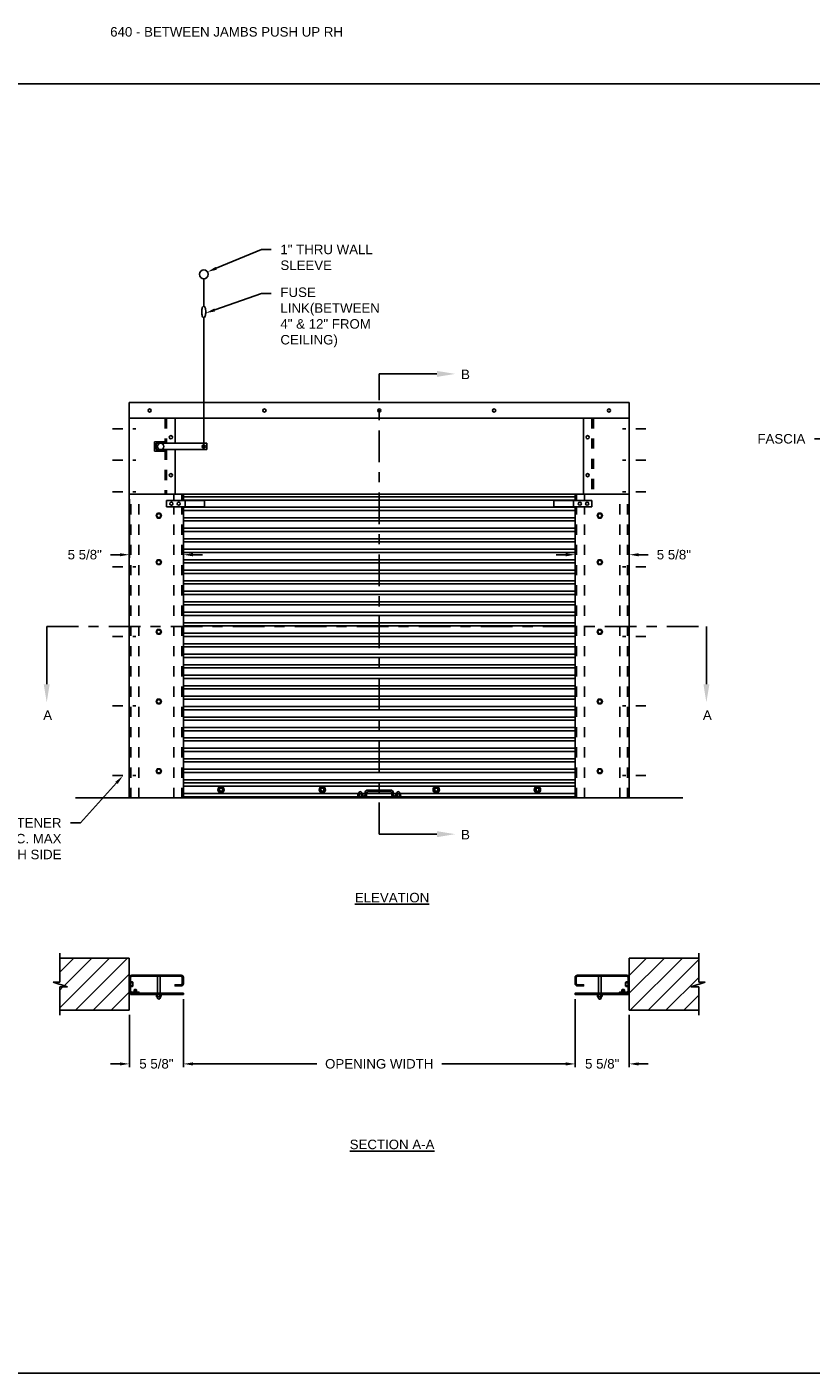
# Model space of a CAD drawing. Header units: inches. Extents: x 169.6 to 233, y 214.8 to 266.5.
# Tile 17 of 18: x 200.6 to 208.4, y 253.2 to 266.5. Entities that reach past the tile are written whole.
import ezdxf
from ezdxf import colors
from ezdxf.entities.mleader import LeaderData, LeaderLine
from ezdxf.math import Vec2, Vec3

# ---------------------------------------------------------------- set-up
doc = ezdxf.new("R2010")
doc.units = ezdxf.units.IN
doc.header["$LTSCALE"] = 0.25
doc.header["$MEASUREMENT"] = 0
for name, pattern in [('CENTER', [2, 1.25, -0.25, 0.25, -0.25]), ('CENTER2', [1.125, 0.75, -0.125, 0.125, -0.125]), ('HIDDEN', [0.375, 0.25, -0.125]), ('HIDDEN2', [0.1875, 0.125, -0.0625])]:
    doc.linetypes.add(name, pattern=pattern)
for name, color, linetype in [('ANNOTATIONS', 1, 'Continuous'), ('PUSH UP OPERATION LH', 7, 'Continuous'), ('PUSH UP OPERATION RH', 7, 'Continuous'), ('SECTION CUTS', 6, 'CENTER')]:
    doc.layers.add(name, color=color, linetype=linetype)
doc.styles.add('ARIAL', font='arial.ttf', dxfattribs={"height": 0.09375})
doc.styles.get("Standard").update_dxf_attribs({"font": 'romans.shx'})
doc.dimstyles.new('STANDARD$0', dxfattribs={"dimtxt": 0.09375, "dimasz": 0.09375, "dimexe": 0.03125, "dimexo": 0.046875, "dimgap": 0.09, "dimtad": 0, "dimtih": 1, "dimtoh": 1, "dimdec": 4, "dimzin": 0, "dimdsep": 46, "dimtxsty": 'ARIAL', "dimcen": 0.09, "dimadec": 0, "dimazin": 0, "dimtfac": 1, "dimtdec": 4, "dimtofl": 0, "dimtmove": 0, "dimatfit": 1, "dimfxl": 1, "dimtolj": 1, "dimtzin": 0, "dimarcsym": 0})

# ---------------------------------------------------------------- blocks, each defined once
blk = doc.blocks.new('*D25')
at = {"layer": 'ANNOTATIONS', "color": 0, "lineweight": -2, "transparency": 16777216}
for p, q in [((201.624, 261.829), (201.624, 261.249)), ((201.53, 261.28), (201.436, 261.28)), ((202.158, 261.338), (202.158, 261.249)), ((202.252, 261.28), (202.346, 261.28))]:
    blk.add_line(p, q, dxfattribs=at)
at = {"layer": 'ANNOTATIONS', "color": 0, "transparency": 16777216}
for points in [[(201.53, 261.295), (201.53, 261.264), (201.624, 261.28)], [(202.252, 261.295), (202.252, 261.264), (202.158, 261.28)]]:
    blk.add_solid(points, dxfattribs=at)
at = {"layer": 'defpoints', "color": 0, "transparency": 16777216}
for p in [(201.624, 261.876), (201.624, 261.28), (202.158, 261.385)]:
    blk.add_point(p, dxfattribs=at)
at = {"layer": 'ANNOTATIONS', "color": 0, "transparency": 16777216, "insert": (201.183, 261.28), "char_height": 0.0938, "attachment_point": 5, "style": 'ARIAL'}
blk.add_mtext('\\A1;5 5/8"', dxfattribs=at)
blk = doc.blocks.new('*D26')
at = {"layer": 'ANNOTATIONS', "color": 0, "lineweight": -2, "transparency": 16777216}
for p, q in [((206.561, 261.831), (206.561, 261.249)), ((205.933, 261.28), (205.839, 261.28)), ((206.026, 261.338), (206.026, 261.249)), ((206.655, 261.28), (206.749, 261.28))]:
    blk.add_line(p, q, dxfattribs=at)
at = {"layer": 'ANNOTATIONS', "color": 0, "transparency": 16777216}
for points in [[(205.933, 261.295), (205.933, 261.264), (206.026, 261.28)], [(206.655, 261.295), (206.655, 261.264), (206.561, 261.28)]]:
    blk.add_solid(points, dxfattribs=at)
at = {"layer": 'defpoints', "color": 0, "transparency": 16777216}
for p in [(206.561, 261.878), (206.026, 261.385), (206.561, 261.28)]:
    blk.add_point(p, dxfattribs=at)
at = {"layer": 'ANNOTATIONS', "color": 0, "transparency": 16777216, "insert": (207.002, 261.28), "char_height": 0.0938, "attachment_point": 5, "style": 'ARIAL'}
blk.add_mtext('\\A1;5 5/8"', dxfattribs=at)
blk = doc.blocks.new('*D23')
at = {"layer": 'ANNOTATIONS', "color": 0, "lineweight": -2, "transparency": 16777216}
for p, q in [((202.158, 256.891), (202.158, 256.219)), ((201.624, 256.734), (201.624, 256.219)), ((201.53, 256.251), (201.436, 256.251)), ((202.252, 256.251), (202.346, 256.251))]:
    blk.add_line(p, q, dxfattribs=at)
at = {"layer": 'ANNOTATIONS', "color": 0, "transparency": 16777216}
for points in [[(201.53, 256.266), (201.53, 256.235), (201.624, 256.251)], [(202.252, 256.266), (202.252, 256.235), (202.158, 256.251)]]:
    blk.add_solid(points, dxfattribs=at)
at = {"layer": 'defpoints', "color": 0, "transparency": 16777216}
for p in [(202.158, 256.938), (201.624, 256.78), (202.158, 256.251)]:
    blk.add_point(p, dxfattribs=at)
at = {"layer": 'ANNOTATIONS', "color": 0, "transparency": 16777216, "insert": (201.891, 256.251), "char_height": 0.0938, "attachment_point": 5, "style": 'ARIAL'}
blk.add_mtext('\\A1;5 5/8"', dxfattribs=at)
blk = doc.blocks.new('*D24')
at = {"layer": 'ANNOTATIONS', "color": 0, "lineweight": -2, "transparency": 16777216}
for p, q in [((206.026, 256.891), (206.026, 256.219)), ((206.561, 256.734), (206.561, 256.219)), ((205.933, 256.251), (205.839, 256.251)), ((206.655, 256.251), (206.749, 256.251))]:
    blk.add_line(p, q, dxfattribs=at)
at = {"layer": 'ANNOTATIONS', "color": 0, "transparency": 16777216}
for points in [[(205.933, 256.266), (205.933, 256.235), (206.026, 256.251)], [(206.655, 256.266), (206.655, 256.235), (206.561, 256.251)]]:
    blk.add_solid(points, dxfattribs=at)
at = {"layer": 'defpoints', "color": 0, "transparency": 16777216}
for p in [(206.026, 256.938), (206.561, 256.78), (206.026, 256.251)]:
    blk.add_point(p, dxfattribs=at)
at = {"layer": 'ANNOTATIONS', "color": 0, "transparency": 16777216, "insert": (206.294, 256.251), "char_height": 0.0938, "attachment_point": 5, "style": 'ARIAL'}
blk.add_mtext('\\A1;5 5/8"', dxfattribs=at)
blk = doc.blocks.new('*D20')
at = {"layer": 'ANNOTATIONS', "color": 0, "lineweight": -2, "transparency": 16777216}
for p, q in [((202.158, 256.844), (202.158, 256.219)), ((206.026, 256.844), (206.026, 256.219)), ((202.252, 256.251), (203.476, 256.251)), ((205.933, 256.251), (204.709, 256.251))]:
    blk.add_line(p, q, dxfattribs=at)
at = {"layer": 'ANNOTATIONS', "color": 0, "transparency": 16777216}
for points in [[(202.252, 256.266), (202.252, 256.235), (202.158, 256.251)], [(205.933, 256.266), (205.933, 256.235), (206.026, 256.251)]]:
    blk.add_solid(points, dxfattribs=at)
at = {"layer": 'defpoints', "color": 0, "transparency": 16777216}
for p in [(202.158, 256.891), (206.026, 256.891), (206.026, 256.251)]:
    blk.add_point(p, dxfattribs=at)
at = {"layer": 'ANNOTATIONS', "color": 0, "transparency": 16777216, "insert": (204.092, 256.251), "char_height": 0.09375, "attachment_point": 5, "style": 'ARIAL'}
blk.add_mtext('\\A1;OPENING WIDTH', dxfattribs=at)

msp = doc.modelspace()

# ---------------------------------------------------------------- hatches: boundary and pattern name
at = {"layer": 'PUSH UP OPERATION LH'}
h = msp.add_hatch(dxfattribs=at)
h.set_pattern_fill('ANSI31', color=256, style=0)
h.set_pattern_definition([(45, (21.99535, 1.40923), (-0.08838835, 0.08838835), [])])
h.paths.add_polyline_path([(176.96026, 257.29603), (176.27276, 257.29603), (176.27276, 257.05883), (176.20865, 257.05883), (176.35072, 257.01193), (176.27276, 257.01193), (176.27276, 256.78041), (176.96026, 256.78041)])
h.paths.add_polyline_path([(182.58526, 257.01193), (182.50729, 257.01193), (182.64936, 257.05883), (182.58526, 257.05883), (182.58526, 257.29603), (181.89776, 257.29603), (181.89776, 256.78041), (182.58526, 256.78041)])
h.paths.add_polyline_path([(193.23756, 257.2216), (193.93506, 257.2216), (193.93506, 257.4148), (193.23756, 257.4148)], flags=9)
h.paths.add_polyline_path([(202.25173, 264.23509), (202.38596, 264.23509), (202.38596, 264.37571), (202.25173, 264.37571)], flags=9)
h.paths.add_polyline_path([(204.64016, 260.86946), (204.77478, 260.86946), (204.77478, 261.01009), (204.64016, 261.01009)], flags=9)
h.paths.add_polyline_path([(198.12421, 260.86946), (198.25882, 260.86946), (198.25882, 261.01009), (198.12421, 261.01009)], flags=9)
h.paths.add_polyline_path([(202.25173, 259.68936), (202.38596, 259.68936), (202.38596, 259.82999), (202.25173, 259.82999)], flags=9)
h.paths.add_polyline_path([(201.1058, 256.76499), (201.98971, 256.76499), (201.98971, 256.95818), (201.1058, 256.95818)], flags=9)
h.paths.add_polyline_path([(201.1599, 259.20281), (201.94187, 259.20281), (201.94187, 259.396), (201.1599, 259.396)], flags=9)
h.paths.add_polyline_path([(207.44079, 259.21878), (208.32451, 259.21878), (208.32451, 259.41197), (207.44079, 259.41197)], flags=9)
at = {"layer": 'PUSH UP OPERATION RH'}
h = msp.add_hatch(dxfattribs=at)
h.set_pattern_fill('ANSI31', color=256, style=0)
h.set_pattern_definition([(45, (46.65864, 1.40923), (-0.08838835, 0.08838835), [])])
h.paths.add_polyline_path([(201.62355, 257.29603), (200.93605, 257.29603), (200.93605, 257.05883), (200.87194, 257.05883), (201.01401, 257.01193), (200.93605, 257.01193), (200.93605, 256.78041), (201.62355, 256.78041)])
h.paths.add_polyline_path([(207.24855, 257.01193), (207.17058, 257.01193), (207.31265, 257.05883), (207.24855, 257.05883), (207.24855, 257.29603), (206.56105, 257.29603), (206.56105, 256.78041), (207.24855, 256.78041)])
h.paths.add_polyline_path([(217.90085, 257.2216), (218.59835, 257.2216), (218.59835, 257.4148), (217.90085, 257.4148)], flags=9)
h.paths.add_polyline_path([(226.91502, 264.23509), (227.04925, 264.23509), (227.04925, 264.37571), (226.91502, 264.37571)], flags=9)
h.paths.add_polyline_path([(229.30345, 260.86946), (229.43807, 260.86946), (229.43807, 261.01009), (229.30345, 261.01009)], flags=9)
h.paths.add_polyline_path([(222.7875, 260.86946), (222.92211, 260.86946), (222.92211, 261.01009), (222.7875, 261.01009)], flags=9)
h.paths.add_polyline_path([(226.91502, 259.68936), (227.04925, 259.68936), (227.04925, 259.82999), (226.91502, 259.82999)], flags=9)
h.paths.add_polyline_path([(225.76909, 256.76499), (226.653, 256.76499), (226.653, 256.95818), (225.76909, 256.95818)], flags=9)
h.paths.add_polyline_path([(225.82319, 259.20281), (226.60516, 259.20281), (226.60516, 259.396), (225.82319, 259.396)], flags=9)
h.paths.add_polyline_path([(232.10408, 259.21878), (232.9878, 259.21878), (232.9878, 259.41197), (232.10408, 259.41197)], flags=9)

# ---------------------------------------------------------------- linework, layer by layer
at = {"layer": 'ANNOTATIONS'}
for p, q in [((202.1582, 256.89083), (202.1582, 256.21949)), ((206.02639, 256.89083), (206.02639, 256.21949))]:
    msp.add_line(p, q, dxfattribs=at)
for points in [[(202.25195, 256.26636), (202.25195, 256.23511), (202.1582, 256.25074)], [(205.93264, 256.26636), (205.93264, 256.23511), (206.02639, 256.25074)]]:
    msp.add_solid(points, dxfattribs=at)
at = {"layer": 'defpoints'}
msp.add_lwpolyline([(213.72204, 253.19707), (194.25216, 253.19707), (194.25216, 265.93218), (213.72204, 265.93218)], close=True, dxfattribs=at)
at = {"layer": 'PUSH UP OPERATION RH', "linetype": 'Continuous'}
for p, q in [((202.35897, 263.73546), (202.35897, 264.00622)), ((202.35897, 263.62096), (202.35897, 262.33318)), ((201.62355, 258.87778), (201.62355, 262.78403)), ((201.62355, 262.78403), (206.56105, 262.78403)), ((206.56105, 258.87778), (206.56105, 262.78403)), ((201.62355, 262.62778), (206.56105, 262.62778)), ((202.07617, 262.38005), (202.07617, 262.62778)), ((206.10842, 261.87778), (206.10842, 262.62778)), ((201.87367, 262.39568), (201.87367, 262.30193)), ((201.87367, 262.39568), (201.97656, 262.39568)), ((201.8893, 262.38005), (202.39022, 262.38005)), ((201.8893, 262.38005), (201.8893, 262.31755)), ((202.39022, 262.38005), (202.39022, 262.31755)), ((201.87367, 262.30193), (201.97656, 262.30193)), ((201.8893, 262.31755), (202.39022, 262.31755)), ((202.07617, 261.87778), (202.07617, 262.31755)), ((206.56105, 261.87778), (201.62355, 261.87778)), ((201.99219, 261.81528), (202.36719, 261.81528)), ((201.99219, 261.75278), (201.99219, 261.81528)), ((202.1582, 261.81528), (202.1582, 261.87778)), ((202.1582, 261.85158), (206.02639, 261.85158)), ((202.1582, 261.82033), (206.02639, 261.82033)), ((202.17383, 261.75278), (202.17383, 261.81528)), ((202.36719, 261.75278), (202.36719, 261.81528)), ((205.8174, 261.75278), (205.8174, 261.81528)), ((206.1924, 261.81528), (205.8174, 261.81528)), ((206.01076, 261.75278), (206.01076, 261.81528)), ((206.02639, 261.81528), (206.02639, 261.87778)), ((206.1924, 261.75278), (206.1924, 261.81528)), ((201.99219, 261.75278), (202.36719, 261.75278)), ((202.1582, 258.87778), (202.1582, 261.75278)), ((202.1582, 261.74797), (206.02639, 261.74797)), ((202.1582, 261.71672), (206.02639, 261.71672)), ((206.1924, 261.75278), (205.8174, 261.75278)), ((206.02639, 258.87778), (206.02639, 261.75278)), ((202.1582, 261.64435), (206.02639, 261.64435)), ((202.1582, 261.6131), (206.02639, 261.6131)), ((202.1582, 261.54074), (206.02639, 261.54074)), ((202.1582, 261.50949), (206.02639, 261.50949)), ((202.1582, 261.43712), (206.02639, 261.43712)), ((202.1582, 261.40587), (206.02639, 261.40587)), ((202.1582, 261.33351), (206.02639, 261.33351)), ((202.1582, 261.30226), (206.02639, 261.30226)), ((202.1582, 261.22989), (206.02639, 261.22989)), ((202.1582, 261.19864), (206.02639, 261.19864)), ((202.1582, 261.12628), (206.02639, 261.12628)), ((202.1582, 261.09503), (206.02639, 261.09503)), ((202.1582, 261.02266), (206.02639, 261.02266)), ((202.1582, 260.99141), (206.02639, 260.99141)), ((202.1582, 260.91905), (206.02639, 260.91905)), ((202.1582, 260.8878), (206.02639, 260.8878)), ((202.1582, 260.81544), (206.02639, 260.81544)), ((202.1582, 260.78419), (206.02639, 260.78419)), ((202.1582, 260.71182), (206.02639, 260.71182)), ((202.1582, 260.68057), (206.02639, 260.68057)), ((202.1582, 260.60821), (206.02639, 260.60821)), ((202.1582, 260.57696), (206.02639, 260.57696)), ((202.1582, 260.50459), (206.02639, 260.50459)), ((202.1582, 260.47334), (206.02639, 260.47334)), ((202.1582, 260.40098), (206.02639, 260.40098)), ((202.1582, 260.36973), (206.02639, 260.36973)), ((202.1582, 260.29736), (206.02639, 260.29736)), ((202.1582, 260.26611), (206.02639, 260.26611)), ((202.1582, 260.19375), (206.02639, 260.19375)), ((202.1582, 260.1625), (206.02639, 260.1625)), ((202.1582, 260.09013), (206.02639, 260.09013)), ((202.1582, 260.05888), (206.02639, 260.05888)), ((202.1582, 259.98652), (206.02639, 259.98652)), ((202.1582, 259.95527), (206.02639, 259.95527)), ((202.1582, 259.8829), (206.02639, 259.8829)), ((202.1582, 259.85165), (206.02639, 259.85165)), ((202.1582, 259.77929), (206.02639, 259.77929)), ((202.1582, 259.74804), (206.02639, 259.74804)), ((202.1582, 259.67568), (206.02639, 259.67568)), ((202.1582, 259.64443), (206.02639, 259.64443)), ((202.1582, 259.57206), (206.02639, 259.57206)), ((202.1582, 259.54081), (206.02639, 259.54081)), ((202.1582, 259.47159), (206.02639, 259.47159)), ((202.1582, 259.44034), (206.02639, 259.44034)), ((202.1582, 259.36797), (206.02639, 259.36797)), ((202.1582, 259.33672), (206.02639, 259.33672)), ((202.1582, 259.26436), (206.02639, 259.26436)), ((202.1582, 259.23311), (206.02639, 259.23311)), ((202.1582, 259.16074), (206.02639, 259.16074)), ((202.1582, 259.12949), (206.02639, 259.12949)), ((202.1582, 259.05713), (206.02639, 259.05713)), ((202.1582, 259.02588), (206.02639, 259.02588)), ((202.1582, 258.99463), (206.02639, 258.99463)), ((202.1582, 258.92227), (203.88819, 258.92227)), ((206.02639, 258.89009), (202.1582, 258.89009)), ((206.02639, 258.87778), (202.1582, 258.87778)), ((203.93605, 258.8934), (203.87355, 258.8934)), ((203.87355, 258.87778), (203.87355, 258.8934)), ((203.88145, 258.89638), (203.88145, 258.91367)), ((203.9226, 258.91683), (203.88649, 258.91693)), ((203.88933, 258.92496), (203.8948, 258.93446)), ((203.89317, 258.91364), (203.89317, 258.89664)), ((203.92016, 258.92548), (203.91497, 258.93448)), ((203.91661, 258.91326), (203.91661, 258.89648)), ((203.92159, 258.92227), (203.95167, 258.92227)), ((203.92832, 258.89676), (203.92832, 258.91286)), ((203.95167, 258.90903), (203.95167, 258.92465)), ((203.9673, 258.90903), (203.9673, 258.92465)), ((203.9673, 258.92227), (204.2173, 258.92227)), ((204.20167, 258.9559), (203.98292, 258.9559)), ((204.20167, 258.94028), (203.98292, 258.94028)), ((204.2173, 258.90903), (204.2173, 258.92465)), ((204.23292, 258.90903), (204.23292, 258.92465)), ((204.23292, 258.92227), (204.26319, 258.92227)), ((204.31105, 258.8934), (204.24855, 258.8934)), ((204.25645, 258.89638), (204.25645, 258.91367)), ((204.2976, 258.91683), (204.26149, 258.91693)), ((204.26433, 258.92496), (204.2698, 258.93446)), ((204.26817, 258.91364), (204.26817, 258.89664)), ((204.29516, 258.92548), (204.28997, 258.93448)), ((204.29161, 258.91326), (204.29161, 258.89648)), ((204.29659, 258.92227), (206.02639, 258.92227)), ((204.30332, 258.89676), (204.30332, 258.91286)), ((204.31105, 258.87778), (204.31105, 258.8934)), ((200.93605, 257.05883), (200.93605, 257.34291)), ((207.24855, 257.05883), (207.24855, 257.34291)), ((201.01401, 257.01193), (200.87194, 257.05883)), ((200.87194, 257.05883), (200.93605, 257.05883)), ((200.93605, 256.73353), (200.93605, 257.01193)), ((200.93605, 257.01193), (201.01401, 257.01193)), ((201.62355, 257.02079), (201.62355, 256.98464)), ((201.63495, 257.06198), (201.65467, 257.06198)), ((201.65508, 257.0501), (201.63495, 257.0501)), ((201.65547, 257.02634), (201.63495, 257.02634)), ((201.63495, 257.01446), (201.6555, 257.01446)), ((201.65871, 257.05618), (201.6588, 257.01957)), ((206.52589, 257.05618), (206.52579, 257.01957)), ((206.54964, 257.01446), (206.5291, 257.01446)), ((206.52912, 257.02634), (206.54964, 257.02634)), ((206.52951, 257.0501), (206.54964, 257.0501)), ((206.54964, 257.06198), (206.52992, 257.06198)), ((206.56105, 257.02079), (206.56105, 256.98464)), ((207.17058, 257.01193), (207.31265, 257.05883)), ((207.24855, 257.01193), (207.17058, 257.01193)), ((207.31265, 257.05883), (207.24855, 257.05883)), ((207.24855, 256.73353), (207.24855, 257.01193)), ((201.89088, 256.9347), (201.89088, 256.91718)), ((201.9326, 256.91397), (201.89599, 256.91387)), ((201.89886, 256.90573), (201.90441, 256.89609)), ((201.90276, 256.9172), (201.90276, 256.93444)), ((201.93012, 256.9052), (201.92486, 256.89608)), ((201.92652, 256.91759), (201.92652, 256.9346)), ((201.9384, 256.93432), (201.9384, 256.918)), ((206.24619, 256.93462), (206.24619, 256.9171)), ((206.28791, 256.91389), (206.2513, 256.91379)), ((206.25418, 256.90565), (206.25973, 256.89601)), ((206.25807, 256.91712), (206.25807, 256.93436)), ((206.28544, 256.90512), (206.28017, 256.896)), ((206.28184, 256.91751), (206.28184, 256.93452)), ((206.29372, 256.93424), (206.29372, 256.91792))]:
    msp.add_line(p, q, dxfattribs=at)
at = {"layer": 'PUSH UP OPERATION RH', "linetype": 'HIDDEN'}
for p, q in [((201.97656, 262.62778), (201.97656, 262.38005)), ((201.99219, 262.62778), (201.99219, 262.38005)), ((206.1924, 262.62778), (206.1924, 261.87778)), ((206.20803, 262.62778), (206.20803, 261.87778)), ((201.97656, 262.31755), (201.97656, 261.87778)), ((201.99219, 262.31755), (201.99219, 261.87778)), ((201.90127, 257.11592), (201.89088, 257.12733)), ((201.928, 257.11592), (201.9384, 257.12733)), ((206.25659, 257.11592), (206.24619, 257.12733)), ((206.28332, 257.11592), (206.29372, 257.12733)), ((201.67107, 256.94911), (201.65919, 256.9377)), ((201.69483, 256.94911), (201.70672, 256.9377)), ((206.48976, 256.94911), (206.47788, 256.9377)), ((206.51352, 256.94911), (206.5254, 256.9377))]:
    msp.add_line(p, q, dxfattribs=at)
at = {"layer": 'PUSH UP OPERATION RH', "linetype": 'CENTER2', "ltscale": 0.25}
for p, q in [((201.45798, 262.52479), (201.68912, 262.52479)), ((206.72662, 262.52479), (206.49548, 262.52479)), ((201.45798, 262.21342), (201.68912, 262.21342)), ((206.72662, 262.21342), (206.49548, 262.21342))]:
    msp.add_line(p, q, dxfattribs=at)
at = {"layer": 'PUSH UP OPERATION RH', "linetype": 'CENTER2', "ltscale": 0.28}
for p, q in [((201.45798, 261.90205), (201.68912, 261.90205)), ((206.72662, 261.90205), (206.49548, 261.90205)), ((201.45798, 261.16103), (201.68912, 261.16103)), ((206.72662, 261.16103), (206.49548, 261.16103)), ((201.45798, 260.47353), (201.68912, 260.47353)), ((206.72662, 260.47353), (206.49548, 260.47353)), ((201.45798, 259.78603), (201.68912, 259.78603)), ((206.72662, 259.78603), (206.49548, 259.78603)), ((201.45798, 259.09853), (201.68912, 259.09853)), ((206.72662, 259.09853), (206.49548, 259.09853))]:
    msp.add_line(p, q, dxfattribs=at)
at = {"layer": 'PUSH UP OPERATION RH', "linetype": 'HIDDEN2'}
for p, q in [((201.63917, 258.87778), (201.63917, 261.87778)), ((201.7173, 258.87778), (201.7173, 261.87778)), ((202.06445, 261.81528), (202.06445, 261.87778)), ((202.14258, 261.81528), (202.14258, 261.87778)), ((206.04201, 261.81528), (206.04201, 261.87778)), ((206.12014, 261.81528), (206.12014, 261.87778)), ((206.4673, 258.87778), (206.4673, 261.87778)), ((206.54542, 258.87778), (206.54542, 261.87778)), ((202.06445, 258.87778), (202.06445, 261.75278)), ((202.14258, 258.87778), (202.14258, 261.75278)), ((206.04201, 258.87778), (206.04201, 261.75278)), ((206.12014, 258.87778), (206.12014, 261.75278))]:
    msp.add_line(p, q, dxfattribs=at)
at = {"layer": 'PUSH UP OPERATION RH'}
for p, q in [((207.0923, 258.87778), (201.0923, 258.87778)), ((200.93605, 257.29603), (201.62355, 257.29603)), ((201.62355, 256.78041), (201.62355, 257.29603)), ((206.56105, 256.78041), (206.56105, 257.29603)), ((207.24855, 257.29603), (206.56105, 257.29603)), ((201.90127, 256.94911), (201.90127, 257.11592)), ((201.928, 256.94911), (201.928, 257.11592)), ((206.25659, 256.94911), (206.25659, 257.11592)), ((206.28332, 256.94911), (206.28332, 257.11592)), ((201.67404, 256.98428), (201.67107, 256.98131)), ((201.67107, 256.96052), (201.67107, 256.98131)), ((201.69483, 256.97834), (201.67107, 256.97834)), ((201.69483, 256.9724), (201.67107, 256.9724)), ((201.69483, 256.96646), (201.67107, 256.96646)), ((201.69186, 256.98428), (201.67404, 256.98428)), ((201.69186, 256.98131), (201.67404, 256.98131)), ((201.69186, 256.97537), (201.67404, 256.97537)), ((201.69186, 256.96943), (201.67404, 256.96943)), ((201.69186, 256.96349), (201.67404, 256.96349)), ((201.69186, 256.98428), (201.69483, 256.98131)), ((201.69483, 256.96052), (201.69483, 256.98131)), ((206.49273, 256.98428), (206.48976, 256.98131)), ((206.48976, 256.96052), (206.48976, 256.98131)), ((206.48976, 256.97834), (206.51352, 256.97834)), ((206.48976, 256.9724), (206.51352, 256.9724)), ((206.48976, 256.96646), (206.51352, 256.96646)), ((206.49273, 256.98428), (206.51055, 256.98428)), ((206.49273, 256.98131), (206.51055, 256.98131)), ((206.49273, 256.97537), (206.51055, 256.97537)), ((206.49273, 256.96943), (206.51055, 256.96943)), ((206.49273, 256.96349), (206.51055, 256.96349)), ((206.51055, 256.98428), (206.51352, 256.98131)), ((206.51352, 256.96052), (206.51352, 256.98131)), ((200.93605, 256.78041), (201.62355, 256.78041)), ((207.24855, 256.78041), (206.56105, 256.78041))]:
    msp.add_line(p, q, dxfattribs=at)
at = {"layer": 'PUSH UP OPERATION RH', "linetype": 'Continuous'}
msp.add_lwpolyline([(202.3649, 263.62386, -0.46162253), (202.35228, 263.62386, -0.09187159), (202.34429, 263.63772, -0.04858263), (202.34008, 263.65478, -0.07273106), (202.34008, 263.70164, -0.04858263), (202.34429, 263.7187, -0.09187159), (202.35228, 263.73256, -0.46162273), (202.3649, 263.73256, -0.09187159), (202.37288, 263.7187, -0.04858263), (202.3771, 263.70164, -0.07273115), (202.3771, 263.65478, -0.04858263), (202.37288, 263.63772, -0.09187159), (202.3649, 263.62386, -0.2196732)], format="xyb", dxfattribs=at)
for points in [[(201.90076, 261.68937), (201.88723, 261.66593), (201.90076, 261.64249), (201.92782, 261.64249), (201.94135, 261.66593), (201.92782, 261.68937)], [(206.28383, 261.68937), (206.29737, 261.66593), (206.28383, 261.64249), (206.25677, 261.64249), (206.24324, 261.66593), (206.25677, 261.68937)], [(201.90076, 261.18221), (201.88723, 261.20564), (201.90076, 261.22908), (201.92782, 261.22908), (201.94135, 261.20564), (201.92782, 261.18221)], [(206.28383, 261.18221), (206.29737, 261.20564), (206.28383, 261.22908), (206.25677, 261.22908), (206.24324, 261.20564), (206.25677, 261.18221)], [(201.90076, 260.49471), (201.88723, 260.51814), (201.90076, 260.54158), (201.92782, 260.54158), (201.94135, 260.51814), (201.92782, 260.49471)], [(206.28383, 260.49471), (206.29737, 260.51814), (206.28383, 260.54158), (206.25677, 260.54158), (206.24324, 260.51814), (206.25677, 260.49471)], [(201.90076, 259.80721), (201.88723, 259.83064), (201.90076, 259.85408), (201.92782, 259.85408), (201.94135, 259.83064), (201.92782, 259.80721)], [(206.28383, 259.80721), (206.29737, 259.83064), (206.28383, 259.85408), (206.25677, 259.85408), (206.24324, 259.83064), (206.25677, 259.80721)], [(201.90076, 259.11971), (201.88723, 259.14314), (201.90076, 259.16658), (201.92782, 259.16658), (201.94135, 259.14314), (201.92782, 259.11971)], [(206.28383, 259.11971), (206.29737, 259.14314), (206.28383, 259.16658), (206.25677, 259.16658), (206.24324, 259.14314), (206.25677, 259.11971)], [(202.54542, 258.98551), (202.56105, 258.95845), (202.54542, 258.93138), (202.51417, 258.93138), (202.49855, 258.95845), (202.51417, 258.98551)], [(203.54542, 258.98551), (203.56105, 258.95845), (203.54542, 258.93138), (203.51417, 258.93138), (203.49855, 258.95845), (203.51417, 258.98551)], [(204.67042, 258.98551), (204.68605, 258.95845), (204.67042, 258.93138), (204.63917, 258.93138), (204.62355, 258.95845), (204.63917, 258.98551)], [(205.67042, 258.98551), (205.68605, 258.95845), (205.67042, 258.93138), (205.63917, 258.93138), (205.62355, 258.95845), (205.63917, 258.98551)]]:
    msp.add_lwpolyline(points, close=True, dxfattribs=at)
at = {"layer": 'PUSH UP OPERATION RH'}
for points in [[(201.62355, 257.10404, -0.41421356), (201.64683, 257.12733), (202.13492, 257.12733, -0.41421356), (202.1582, 257.10404), (202.1582, 257.04368, -0.41421356), (202.13492, 257.0204), (202.07504, 257.0204), (202.07504, 257.0318), (202.13492, 257.0318, 0.41421356), (202.1468, 257.04368), (202.1468, 257.10404, 0.41421356), (202.13492, 257.11592), (201.64683, 257.11592, 0.41421356), (201.63495, 257.10404), (201.63495, 256.9724, 0.41421356), (201.64683, 256.96052), (201.7186, 256.96052), (201.7186, 256.94911)], [(206.56105, 257.10404, 0.41421356), (206.53776, 257.12733), (206.04968, 257.12733, 0.41421356), (206.02639, 257.10404), (206.02639, 257.04368, 0.41421356), (206.04968, 257.0204), (206.10956, 257.0204), (206.10956, 257.0318), (206.04968, 257.0318, -0.41421356), (206.03779, 257.04368), (206.03779, 257.10404, -0.41421356), (206.04968, 257.11592), (206.53776, 257.11592, -0.41421356), (206.54964, 257.10404), (206.54964, 256.9724, -0.41421356), (206.53776, 256.96052), (206.466, 256.96052), (206.466, 256.94911)], [(201.64683, 256.94911, -0.41421356), (201.62355, 256.9724)], [(206.53776, 256.94911, 0.41421356), (206.56105, 256.9724)]]:
    msp.add_lwpolyline(points, format="xyb", dxfattribs=at)
for points in [[(202.1582, 256.94911), (202.1582, 256.9377), (201.63543, 256.9377), (201.63543, 256.94911), (202.1582, 256.94911)], [(206.54917, 256.94911), (206.02639, 256.94911), (206.02639, 256.9377), (206.54917, 256.9377), (206.54917, 256.94911)]]:
    msp.add_lwpolyline(points, dxfattribs=at)
at = {"layer": 'PUSH UP OPERATION RH', "linetype": 'Continuous'}
for centre, radius in [((202.35935, 264.04929), 0.04307), ((201.82376, 262.70426), 0.01562), ((202.95803, 262.70426), 0.01562), ((204.0923, 262.70426), 0.01562), ((205.22656, 262.70426), 0.01562), ((206.36083, 262.70426), 0.01562), ((201.93293, 262.3488), 0.03125), ((202.03418, 262.44028), 0.01562), ((202.35897, 262.3488), 0.01562), ((206.15041, 262.44028), 0.01562), ((202.03418, 262.06528), 0.01562), ((206.15041, 262.06528), 0.01562), ((202.03906, 261.78403), 0.01562), ((202.11133, 261.78403), 0.01562), ((206.07326, 261.78403), 0.01562), ((206.14553, 261.78403), 0.01562), ((201.91429, 261.66593), 0.01893), ((206.2703, 261.66593), 0.01893), ((201.91429, 261.20564), 0.01893), ((206.2703, 261.20564), 0.01893), ((201.91429, 260.51814), 0.01893), ((206.2703, 260.51814), 0.01893), ((201.91429, 259.83064), 0.01893), ((206.2703, 259.83064), 0.01893), ((201.91429, 259.14314), 0.01893), ((206.2703, 259.14314), 0.01893), ((202.5298, 258.95845), 0.03125), ((202.5298, 258.95845), 0.01562), ((203.5298, 258.95845), 0.03125), ((203.5298, 258.95845), 0.01562), ((204.6548, 258.95845), 0.03125), ((204.6548, 258.95845), 0.01562), ((205.6548, 258.95845), 0.03125), ((205.6548, 258.95845), 0.01562)]:
    msp.add_circle(centre, radius, dxfattribs=at)
for centre, radius, start, end in [((203.88722, 258.91027), 0.0067, 27.308129, 149.509767), ((203.88722, 258.90048), 0.00708, 215.441007, 327.149167), ((203.90489, 258.91678), 0.01758, 152.263062, 179.396152), ((203.90489, 258.89334), 0.02344, 60, 120), ((203.90489, 258.91678), 0.02344, 240, 300), ((203.90489, 258.9285), 0.01172, 30.664607, 149.400072), ((203.92237, 258.9104), 0.00644, 22.427996, 153.626692), ((203.92237, 258.90036), 0.00695, 213.947004, 328.858046), ((203.90489, 258.91678), 0.01758, 0.184042, 29.68122), ((203.93605, 258.90903), 0.03125, 270, 0), ((203.93605, 258.90903), 0.01562, 270, 0), ((203.98292, 258.92465), 0.03125, 90, 180), ((203.98292, 258.92465), 0.01562, 90, 180), ((204.20167, 258.92465), 0.03125, 0, 90), ((204.20167, 258.92465), 0.01562, 0, 90), ((204.24855, 258.90903), 0.03125, 180, 270), ((204.24855, 258.90903), 0.01562, 180, 270), ((204.26222, 258.91027), 0.0067, 27.308129, 149.509767), ((204.26222, 258.90048), 0.00708, 215.441007, 327.149167), ((204.27989, 258.91678), 0.01758, 152.263062, 179.396152), ((204.27989, 258.89334), 0.02344, 60, 120), ((204.27989, 258.91678), 0.02344, 240, 300), ((204.27989, 258.9285), 0.01172, 30.664607, 149.400072), ((204.29737, 258.9104), 0.00644, 22.427996, 153.626692), ((204.29737, 258.90036), 0.00695, 213.947004, 328.858046), ((204.27989, 258.91678), 0.01758, 0.184042, 29.68122), ((201.65218, 257.05595), 0.00653, 296.373308, 67.572004), ((201.65205, 257.02031), 0.00679, 300.490233, 62.691871), ((201.63489, 257.03822), 0.02376, 330, 30), ((206.53254, 257.02031), 0.00679, 117.308129, 239.509767), ((206.53241, 257.05595), 0.00653, 112.427996, 243.626692), ((206.5497, 257.03822), 0.02376, 150, 210), ((201.89673, 256.93054), 0.00718, 32.850833, 144.558993), ((201.89673, 256.92062), 0.00679, 210.490233, 332.691871), ((201.91464, 256.91402), 0.01782, 180.603848, 207.736938), ((201.91464, 256.91402), 0.02376, 60, 120), ((201.91464, 256.93778), 0.02376, 240, 300), ((201.91464, 256.90214), 0.01188, 210.599928, 329.335393), ((201.93237, 256.93067), 0.00705, 31.141954, 146.052996), ((201.93237, 256.92049), 0.00653, 206.373308, 337.572004), ((201.91464, 256.91402), 0.01782, 330.31878, 359.815958), ((206.25204, 256.93046), 0.00718, 32.850833, 144.558993), ((206.25204, 256.92054), 0.00679, 210.490233, 332.691871), ((206.26996, 256.91394), 0.01782, 180.603848, 207.736938), ((206.26996, 256.91394), 0.02376, 60, 120), ((206.26996, 256.9377), 0.02376, 240, 300), ((206.26996, 256.90206), 0.01188, 210.599928, 329.335393), ((206.28768, 256.93059), 0.00705, 31.141954, 146.052996), ((206.28768, 256.92041), 0.00653, 206.373308, 337.572004), ((206.26996, 256.91394), 0.01782, 330.31878, 359.815958)]:
    msp.add_arc(centre, radius, start, end, dxfattribs=at)
at = {"layer": 'SECTION CUTS'}
for p, q in [((204.0923, 258.51997), (204.0923, 263.0657)), ((200.80747, 260.57081), (207.32343, 260.57081))]:
    msp.add_line(p, q, dxfattribs=at)

# ---------------------------------------------------------------- texts
at = {"layer": 'ANNOTATIONS', "insert": (201.43451, 266.4912), "char_height": 0.09375, "width": 6.6097632, "attachment_point": 1, "line_spacing_factor": 0.86134, "style": 'ARIAL'}
msp.add_mtext('640 - BETWEEN JAMBS PUSH UP RH', dxfattribs=at)
at = {"layer": 'ANNOTATIONS', "char_height": 0.09375, "attachment_point": 2, "style": 'ARIAL'}
for s, insert, width in [('{\\LELEVATION}', (204.21863, 257.94019), 3.0834986), ('{\\LSECTION A-A}', (204.21863, 255.50236), 1.3823677)]:
    msp.add_mtext(s, dxfattribs=dict(at, insert=insert, width=width))
at = {"layer": 'SECTION CUTS', "style": 'ARIAL'}
for s, p in [('B', (204.90032, 263.014)), ('A', (200.773, 259.64837)), ('A', (207.28895, 259.64837)), ('B', (204.90032, 258.46828))]:
    msp.add_text(s, height=0.09375, dxfattribs=at).set_placement(p)

# ---------------------------------------------------------------- dimensions: what is measured, and where the dimension line sits
at = {"layer": 'ANNOTATIONS'}
for base, p1, p2, picture, middle in [((201.62355, 261.27985), (202.1582, 261.38459), (201.62355, 261.87578), '*D25', (201.18294, 261.27985)), ((206.56105, 261.27985), (206.02639, 261.38476), (206.56105, 261.87778), '*D26', (207.00165, 261.27985))]:
    dim = msp.add_linear_dim(base=base, p1=p1, p2=p2, angle=180, text='5 5/8"', dimstyle='STANDARD$0', dxfattribs=at)
    dim.commit()
    dim.dimension.update_dxf_attribs({"geometry": picture, "text_midpoint": middle, "dimtype": 160})
for base, p1, p2, text, picture, middle in [((202.1582, 256.25074), (201.62355, 256.78041), (202.1582, 256.9377), '5 5/8"', '*D23', (201.89088, 256.25074)), ((206.02639, 256.25074), (202.1582, 256.89083), (206.02639, 256.89083), 'OPENING WIDTH', '*D20', (204.0923, 256.25074)), ((206.02639, 256.25074), (206.56105, 256.78041), (206.02639, 256.9377), '5 5/8"', '*D24', (206.29372, 256.25074))]:
    dim = msp.add_linear_dim(base=base, p1=p1, p2=p2, text=text, dimstyle='STANDARD$0', dxfattribs=at)
    dim.commit()
    dim.dimension.update_dxf_attribs({"geometry": picture, "text_midpoint": middle})

# ---------------------------------------------------------------- leaders
ml = msp.add_multileader_mtext('Standard', dxfattribs=at)
ml.set_content('1" THRU WALL SLEEVE', color=256, style='ARIAL')
ml.set_leader_properties()
ml.build(insert=Vec2(0, 0))
ml.multileader.update_dxf_attribs({"dogleg_length": 0.36, "arrow_head_size": 0.09375})
ctx = ml.context
ctx.base_point, ctx.char_height, ctx.arrow_head_size, ctx.landing_gap_size, ctx.plane_origin = Vec3(203.02577, 264.29446), 0.09375, 0.09375, 0.09, Vec3(204.70132, 264.29368)
notes = []
notes.append((ctx, [(1, (1, 1, 0), (202.92781, 264.29446), (1, 0), 0.09796, [(0, [(202.3953, 264.07301)], 0, [])])]))
ctx.mtext.insert, ctx.mtext.width, ctx.mtext.flow_direction = Vec3(203.11577, 264.34213), 0.9445531, 5
ml = msp.add_multileader_mtext('Standard', dxfattribs=at)
ml.set_content('FUSE LINK(BETWEEN 4" & 12" FROM CEILING)', color=256, style='ARIAL')
ml.set_leader_properties()
ml.build(insert=Vec2(0, 0))
ml.multileader.update_dxf_attribs({"dogleg_length": 0.36, "arrow_head_size": 0.09375})
ctx = ml.context
ctx.base_point, ctx.char_height, ctx.arrow_head_size, ctx.landing_gap_size, ctx.plane_origin = Vec3(203.02577, 263.85845), 0.09375, 0.09375, 0.09, Vec3(204.70132, 263.85767)
notes.append((ctx, [(1, (1, 1, 0), (202.92781, 263.85845), (1, 0), 0.09796, [(0, [(202.37838, 263.66647)], 0, [])])]))
ctx.mtext.insert, ctx.mtext.width, ctx.mtext.flow_direction = Vec3(203.11577, 263.91911), 0.9445531, 5
ml = msp.add_multileader_mtext('Standard', dxfattribs=at)
ml.set_content('FASCIA', color=256, style='ARIAL')
ml.set_leader_properties()
ml.build(insert=Vec2(0, 0))
ml.multileader.update_dxf_attribs({"dogleg_length": 0.36, "arrow_head_size": 0.09375})
ctx = ml.context
ctx.base_point, ctx.char_height, ctx.arrow_head_size, ctx.landing_gap_size, ctx.plane_origin = Vec3(207.74797, 262.42422), 0.09375, 0.09375, 0.09, Vec3(206.7149, 262.42344)
ctx.text_align_type = 2
notes.append((ctx, [(1, (1, 1, 0), (208.48841, 262.42422), (-1, 0), 0.09796, [(0, [(209.03784, 262.23224)], 0, [])])]))
ctx.mtext.insert, ctx.mtext.width, ctx.mtext.alignment, ctx.mtext.flow_direction = Vec3(208.30045, 262.4719), 0.9445531, 3, 5
ml = msp.add_multileader_mtext('Standard', dxfattribs=at)
ml.set_content('FASTENER 1\'-6" O.C. MAX EACH SIDE', color=256, style='ARIAL')
ml.set_leader_properties()
ml.build(insert=Vec2(0, 0))
ml.multileader.update_dxf_attribs({"dogleg_length": 0.36, "arrow_head_size": 0.09375})
ctx = ml.context
ctx.base_point, ctx.char_height, ctx.arrow_head_size, ctx.landing_gap_size, ctx.plane_origin = Vec3(199.99197, 258.63116), 0.09375, 0.09375, 0.09, Vec3(201.82851, 258.19793)
ctx.text_align_type = 2
notes.append((ctx, [(0, (1, 1, 0), (201.14143, 258.63116), (-1, 0), 0.09796, [(0, [(201.55967, 259.09561)], 0, [])])]))
ctx.mtext.insert, ctx.mtext.width, ctx.mtext.alignment, ctx.mtext.flow_direction = Vec3(200.95348, 258.67883), 0.9445531, 3, 5
at = {"layer": 'SECTION CUTS'}
ml = msp.add_multileader_mtext('Standard', dxfattribs=at)
ml.set_content('', color=256)
ml.set_leader_properties()
ml.build(insert=Vec2(0, 0))
ml.multileader.update_dxf_attribs({"dogleg_length": 0, "arrow_head_size": 0.18})
ctx = ml.context
ctx.base_point, ctx.char_height, ctx.arrow_head_size, ctx.landing_gap_size, ctx.plane_origin, ctx.plane_x_axis, ctx.plane_y_axis = Vec3(204.0923, 263.0657), 0.18, 0.18, 0, Vec3(204.84182, 263.0657), Vec3(0, 1), Vec3(-1, 0)
notes.append((ctx, [(0, (1, 1, 0), (204.0923, 263.0657), (1, 0), 0, [(0, [(204.84182, 263.0657)], 0, [])])]))
ctx.mtext.insert, ctx.mtext.text_direction, ctx.mtext.rotation, ctx.mtext.flow_direction = Vec3(204.0023, 263.0657), Vec3(0, 1), 1.57079633, 5
ml = msp.add_multileader_mtext('Standard', dxfattribs=at)
ml.set_content('', color=256)
ml.set_leader_properties()
ml.build(insert=Vec2(0, 0))
ml.multileader.update_dxf_attribs({"dogleg_length": 0, "arrow_head_size": 0.18})
ctx = ml.context
ctx.base_point, ctx.char_height, ctx.arrow_head_size, ctx.landing_gap_size, ctx.plane_origin = Vec3(200.80747, 260.57081), 0.18, 0.18, 0, Vec3(200.80747, 259.82129)
notes.append((ctx, [(0, (1, 1, 0), (200.80747, 260.57081), (1, 0), 0, [(0, [(200.80747, 259.82129)], 0, [])])]))
ctx.mtext.insert, ctx.mtext.flow_direction = Vec3(200.80747, 260.66081), 5
ml = msp.add_multileader_mtext('Standard', dxfattribs=at)
ml.set_content('', color=256)
ml.set_leader_properties()
ml.build(insert=Vec2(0, 0))
ml.multileader.update_dxf_attribs({"dogleg_length": 0, "arrow_head_size": 0.18})
ctx = ml.context
ctx.base_point, ctx.char_height, ctx.arrow_head_size, ctx.landing_gap_size, ctx.plane_origin = Vec3(207.32343, 260.57081), 0.18, 0.18, 0, Vec3(207.32343, 259.82129)
notes.append((ctx, [(0, (1, 1, 0), (207.32343, 260.57081), (1, 0), 0, [(0, [(207.32343, 259.82129)], 0, [])])]))
ctx.mtext.insert, ctx.mtext.flow_direction = Vec3(207.32343, 260.66081), 5
ml = msp.add_multileader_mtext('Standard', dxfattribs=at)
ml.set_content('', color=256)
ml.set_leader_properties()
ml.build(insert=Vec2(0, 0))
ml.multileader.update_dxf_attribs({"dogleg_length": 0, "arrow_head_size": 0.18})
ctx = ml.context
ctx.base_point, ctx.char_height, ctx.arrow_head_size, ctx.landing_gap_size, ctx.plane_origin, ctx.plane_x_axis, ctx.plane_y_axis = Vec3(204.0923, 258.51997), 0.18, 0.18, 0, Vec3(204.84182, 258.51997), Vec3(0, 1), Vec3(-1, 0)
notes.append((ctx, [(0, (1, 1, 0), (204.0923, 258.51997), (1, 0), 0, [(0, [(204.84182, 258.51997)], 0, [])])]))
ctx.mtext.insert, ctx.mtext.text_direction, ctx.mtext.rotation, ctx.mtext.flow_direction = Vec3(204.0023, 258.51997), Vec3(0, 1), 1.57079633, 5
for ctx, leaders in notes:
    for number, flags, end, landing, length, lines in leaders:
        leader = LeaderData()
        leader.index, (leader.has_last_leader_line, leader.has_dogleg_vector, leader.attachment_direction) = number, flags
        leader.last_leader_point, leader.dogleg_vector, leader.dogleg_length = Vec3(end), Vec3(landing), length
        for number, points, colour, breaks in lines:
            line = LeaderLine()
            line.index, line.vertices, line.color, line.breaks = number, Vec3.list(points), colors.encode_raw_color(colour), breaks
            leader.lines.append(line)
        ctx.leaders.append(leader)

doc.saveas('drawing.dxf')
